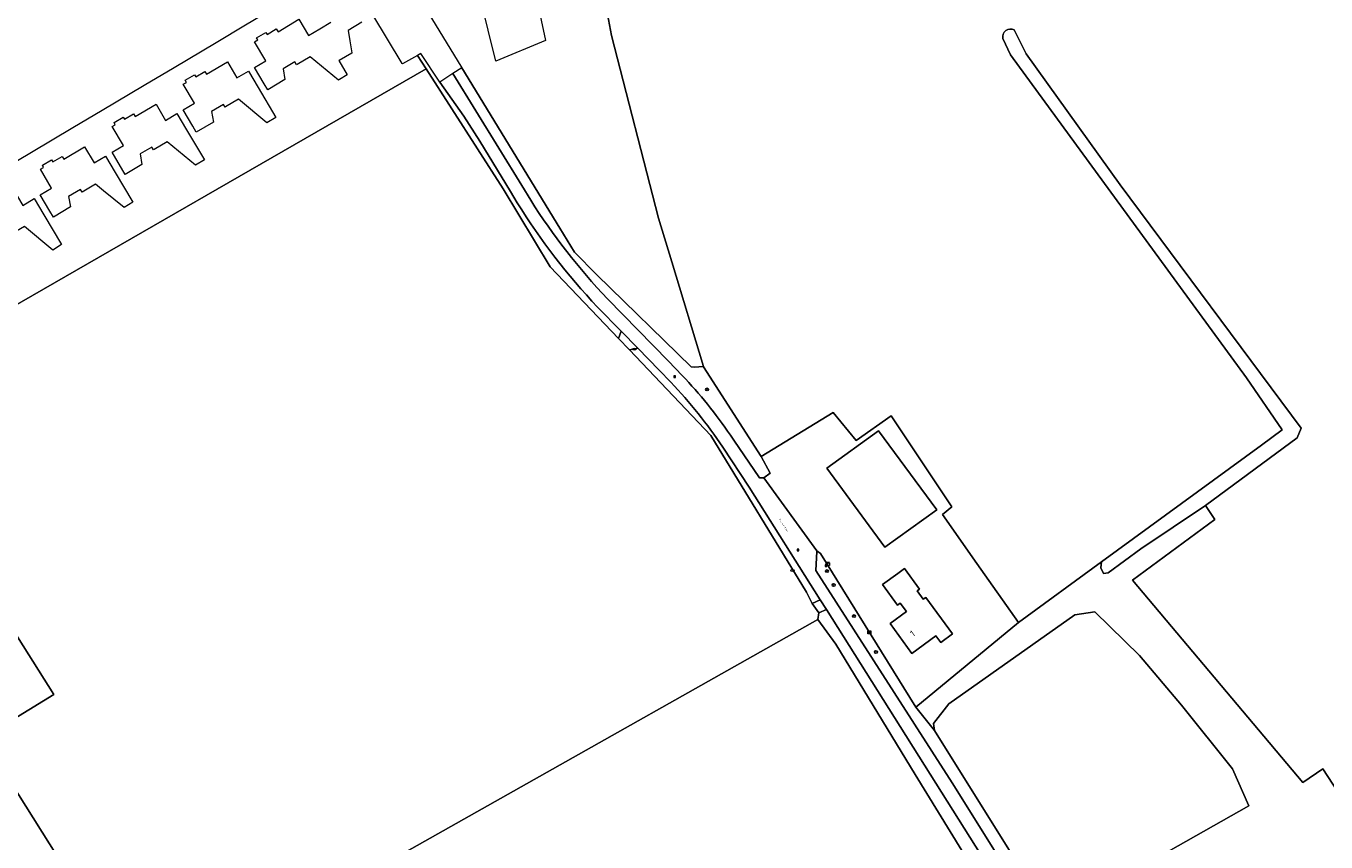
# Model space of a CAD drawing. Header units: metres. Extents: x 168032 to 180145, y 382923 to 399665.
# Tile 167 of 256: x 176974 to 177318, y 388961 to 389177. Entities that reach past the tile are written whole.
import ezdxf
from ezdxf.enums import TextEntityAlignment as Align

# ---------------------------------------------------------------- set-up
doc = ezdxf.new("R2010")
doc.units = ezdxf.units.M
doc.layers.get('0').update_dxf_attribs({"color": 8, "lineweight": 18})
for name, color, linetype, lineweight in [('B-WE-GR-BOOM-S', 8, 'Continuous', 18), ('B-WE-GR-BOS_LOOF-GV', 8, 'Continuous', 18), ('B-WE-GR-BOS_NAALD-GV', 8, 'Continuous', 18), ('B-WE-GR-BOUWLAND-GV', 8, 'Continuous', 18), ('B-WE-GR-HAAG-G', 8, 'GR-HAAG1', 18), ('B-WE-IE-TERREINAFSCHEIDING_KUNSTMATIG_HEKWERK-G', 8, 'IE-TERREINAFSCHEIDING-KUNSTMATIG', 18), ('B-WE-KL-DATA-S', 8, 'Continuous', 18), ('B-WE-KL-WATER-S', 8, 'Continuous', 18), ('B-WE-OG-BEBOUWING-GV', 8, 'Continuous', 18), ('B-WE-OG-BEBOUWING-T18', 8, 'Continuous', 18), ('B-WE-OG-TERREIN_CULTUURSCHEIDING-GV', 8, 'Continuous', 18), ('B-WE-OG-TERREIN_ERF-GV', 8, 'Continuous', 18), ('B-WE-OG-TOPOGRAFIE-T18', 8, 'Continuous', 18), ('B-WE-OG-WATER_GREPPEL-GV', 8, 'Continuous', 18), ('B-WE-RI-GWA_RIOOLPUT-S', 8, 'Continuous', 18), ('B-WE-VH-VERHARDING_ASFALT-GV', 8, 'Continuous', 18)]:
    doc.layers.add(name, color=color, linetype=linetype, lineweight=lineweight)
doc.styles.add('NLCS-ISO', font='NLCS-ISO.ttf')
doc.styles.add('NLCS-ISO-M200-T18', font='NLCS-ISO.ttf', dxfattribs={"height": 0.36})
doc.linetypes.add('GR-HAAG1', pattern='A,6,[176,NLCS.SHX,S=0.125,R=0,X=0,Y=0],-2', length=8)
doc.linetypes.add('IE-TERREINAFSCHEIDING-KUNSTMATIG', pattern='A,4,[82,NLCS.SHX,S=0.75,R=90,X=0,Y=0],4,-2', length=10)

# ---------------------------------------------------------------- blocks, each defined once
blk = doc.blocks.new('SKL-DATA_SIGNAAL_CAIKAST-SO')
at = {"color": 0, "linetype": 'ByBlock', "lineweight": 18}
for points in [[(-2, 2), (2, 2), (2, 1.68), (-2, 1.68)], [(-2, 1.52), (2, 1.52), (2, -2), (-2, -2)]]:
    blk.add_lwpolyline(points, close=True, dxfattribs=at)
at = {"color": 0, "linetype": 'ByBlock', "lineweight": 18, "style": 'NLCS-ISO'}
blk.add_text('cai', height=1.5, dxfattribs=at).set_placement((0, 0), align=Align.MIDDLE_CENTER)
blk = doc.blocks.new('SKL-WATER_BRANDKRAAN_BRANDPUT-SO')
at = {"color": 0, "linetype": 'ByBlock', "lineweight": 18}
blk.add_ellipse((0, 0), major_axis=(2.5, 0), ratio=0.54, dxfattribs=at)
at = {"color": 0, "linetype": 'ByBlock', "lineweight": 18, "style": 'NLCS-ISO'}
blk.add_text('bk', height=1.5, dxfattribs=at).set_placement((0.2, 0), align=Align.MIDDLE_CENTER)
blk = doc.blocks.new('SRI-PUT_INSPECTIEPUT_RIOOLPUT-SO')
at = {"color": 0, "linetype": 'ByBlock', "lineweight": 18}
blk.add_lwpolyline([(-1.1, -1.1), (1.1, -1.1), (1.1, 1.1), (-1.1, 1.1)], close=True, dxfattribs=at)
at = {"color": 0, "linetype": 'ByBlock', "lineweight": 18, "style": 'NLCS-ISO'}
blk.add_text('r', height=1.5, dxfattribs=at).set_placement((0, 0.3), align=Align.MIDDLE_CENTER)
blk = doc.blocks.new('SGR-BOOM_01-SO')
at = {"linetype": 'ByBlock', "lineweight": 18}
h = blk.add_hatch(color=0, dxfattribs=at)
h.dxf.hatch_style = 1
edge = h.paths.add_edge_path()
edge.add_arc((0, 0), 0.25, 0, 360)
at = {"color": 0, "linetype": 'ByBlock', "lineweight": 18}
for radius in [2, 0.25]:
    blk.add_circle((0, 0), radius, dxfattribs=at)

msp = doc.modelspace()

# ---------------------------------------------------------------- linework, layer by layer
at = {"layer": 'B-WE-GR-BOS_LOOF-GV', "flags": 128}
msp.add_lwpolyline([(177010.36, 389294.391), (177089.065, 389165.52), (177114.989, 389123.073), (177118.895, 389116.677), (177124.797, 389110.716), (177149.8, 389086.357), (177150.616, 389086.243), (177151.804, 389086.3), (177152.791, 389086.385), (177153.03, 389086.42), (177144.635, 389114.168), (177141.157, 389125.663), (177128.722, 389174.082), (177127.399, 389181.094)], dxfattribs=at)
msp.add_lwpolyline([(177092.025, 389191.583), (177106.534, 389194.681), (177111.187, 389172.712), (177098.104, 389167.259)], close=True, dxfattribs=at)
at = {"layer": 'B-WE-GR-BOS_NAALD-GV', "flags": 128}
for points in [[(177154.989, 389068.179), (177133.402, 389090.858), (177130.558, 389093.846), (177112.479, 389112.839), (177100.009, 389133.43), (177079.64, 389165.181), (176957.828, 389095.125), (176929.661, 389080.95), (176981.056, 388999.639), (176962.253, 388988.126), (176967.82, 388979.31), (177005.63, 388919.21), (177183.257, 389019.441), (177183.603, 389021.207), (177181.826, 389023.662), (177180.292, 389026.727)], [(177005.63, 388919.21), (176967.82, 388979.31), (176793.555, 388872.703), (176795.958, 388868.804), (176796.868, 388868.818), (176800.384, 388864.497), (176801.875, 388861.595), (176802.124, 388859.965), (176808.349, 388848.759), (176809.079, 388848.859), (176877.591, 388850.149), (176934.803, 388852.243), (176966.662, 388853.446), (176996.248, 388854.649), (177022.039, 388855.509), (177044.619, 388857.422)]]:
    msp.add_lwpolyline(points, close=True, dxfattribs=at)
msp.add_lwpolyline([(176962.253, 388988.126), (176981.056, 388999.639), (176929.661, 389080.95)], dxfattribs=at)
at = {"layer": 'B-WE-GR-BOUWLAND-GV', "flags": 128}
for points in [[(177127.399, 389181.094), (177128.722, 389174.082), (177141.157, 389125.663), (177144.635, 389114.168), (177153.03, 389086.42), (177153.059, 389086.324), (177168.272, 389062.644), (177187.322, 389074.285), (177193.408, 389066.877), (177202.668, 389073.359), (177218.808, 389049.282), (177216.331, 389047.244), (177225.427, 389034.25), (177236.407, 389018.64), (177258.406, 389034.709), (177300.701, 389065.603), (177306.257, 389069.704), (177296.732, 389083.462), (177234.291, 389168.923), (177232.296, 389173.276)], [(177235.281, 389175.506), (177238.472, 389169.185), (177263.343, 389134.525), (177311.232, 389070.099), (177310.174, 389067.585), (177285.896, 389049.616), (177288.404, 389045.92), (177266.617, 389029.895), (177311.683, 388976.341), (177317.009, 388979.949), (177328.701, 388961.941)]]:
    msp.add_lwpolyline(points, dxfattribs=at)
at = {"layer": 'B-WE-GR-BOUWLAND-GV'}
msp.add_lwpolyline([(177232.296, 389173.276, -0.6483634), (177235.281, 389175.506)], format="xyb", dxfattribs=at)
at = {"layer": 'B-WE-GR-BOUWLAND-GV', "flags": 128}
msp.add_lwpolyline([(177214.171, 388990.072), (177244.886, 388940.903), (177245.364, 388940.673), (177297.405, 388970.129), (177293.064, 388979.916), (177279.564, 388996.76), (177268.417, 389009.888), (177256.652, 389021.53), (177251.326, 389020.663), (177218.01, 388997.131), (177213.923, 388991.93)], close=True, dxfattribs=at)
at = {"layer": 'B-WE-GR-HAAG-G', "flags": 128}
msp.add_lwpolyline([(177214.171, 388990.072), (177244.886, 388940.903)], dxfattribs=at)
at = {"layer": 'B-WE-IE-TERREINAFSCHEIDING_KUNSTMATIG_HEKWERK-G', "flags": 128}
for points in [[(177124.797, 389110.716), (177149.8, 389086.357), (177150.616, 389086.243), (177151.804, 389086.3), (177152.791, 389086.385), (177153.03, 389086.42)], [(177183.975, 389036.926), (177209.232, 388996.214)], [(177234.778, 388935.968), (177227.617, 388948.282), (177209.087, 388978.468), (177188.053, 389012.903), (177183.257, 389019.441)]]:
    msp.add_lwpolyline(points, dxfattribs=at)
at = {"layer": 'B-WE-OG-BEBOUWING-GV', "flags": 128}
for points in [[(177201.051, 389038.577), (177214.783, 389048.485), (177199.372, 389069.379), (177185.681, 389059.553)], [(177204.468, 389031.655), (177200.433, 389028.702), (177204.432, 389023.267), (177205.134, 389023.807), (177206.759, 389021.562), (177202.405, 389018.368), (177208.21, 389010.457), (177214.563, 389015.119), (177215.817, 389013.41), (177218.905, 389015.676), (177211.853, 389025.29), (177211.216, 389024.822), (177209.581, 389027.051), (177210.219, 389027.518), (177206.235, 389032.949)]]:
    msp.add_lwpolyline(points, close=True, dxfattribs=at)
at = {"layer": 'B-WE-OG-TERREIN_CULTUURSCHEIDING-GV', "flags": 128}
for points in [[(177089.555, 389152.677), (177083.251, 389161.686), (177078.221, 389169.292), (177077.339, 389168.768), (177079.64, 389165.181), (177100.009, 389133.43), (177112.479, 389112.839), (177130.558, 389093.846), (177131.204, 389095.782), (177124.97, 389102.169)], [(177153.03, 389086.42), (177152.791, 389086.385), (177151.804, 389086.3), (177150.616, 389086.243), (177149.8, 389086.357), (177124.797, 389110.716), (177118.895, 389116.677), (177114.989, 389123.073), (177089.065, 389165.52), (177086.72, 389163.993), (177104.911, 389134.329), (177107.296, 389130.439)], [(177103.751, 389129.718), (177101.928, 389132.723), (177093.841, 389146.055), (177089.555, 389152.677)], [(177127.604, 389104.341), (177143.726, 389087.841), (177147.404, 389084.077)], [(177141.262, 389085.477), (177135.626, 389091.251), (177133.402, 389090.858), (177154.989, 389068.179), (177180.292, 389026.727), (177181.826, 389023.662), (177183.934, 389024.678), (177165.121, 389054.515), (177158.127, 389065.09)], [(177144.396, 389082.266), (177141.262, 389085.477)], [(177160.148, 389068.272), (177161.039, 389066.962), (177167.829, 389056.975), (177169.001, 389056.963), (177170.655, 389058.179), (177168.272, 389062.644), (177153.059, 389086.324), (177153.03, 389086.42)], [(177185.574, 389022.078), (177183.603, 389021.207), (177183.257, 389019.441), (177188.053, 389012.903), (177209.087, 388978.468), (177227.617, 388948.282), (177234.778, 388935.968), (177239.783, 388927.361), (177242.367, 388923.843), (177245.498, 388918.55), (177246.896, 388915.822), (177252.247, 388905.252), (177254.476, 388902.009), (177259.238, 388889.938), (177259.713, 388888.314)], [(177265.45, 388889.88), (177257.433, 388903.766), (177241.837, 388931.964), (177229.578, 388952.291), (177185.574, 389022.078)]]:
    msp.add_lwpolyline(points, dxfattribs=at)
at = {"layer": 'B-WE-OG-TERREIN_CULTUURSCHEIDING-GV'}
for points in [[(177124.97, 389102.169, -0.0504977), (177103.751, 389129.718)], [(177107.296, 389130.439, 0.0488765), (177127.604, 389104.341)], [(177147.404, 389084.077, -0.037828), (177160.148, 389068.272)], [(177158.127, 389065.09, 0.0411188), (177144.396, 389082.266)]]:
    msp.add_lwpolyline(points, format="xyb", dxfattribs=at)
at = {"layer": 'B-WE-OG-TERREIN_CULTUURSCHEIDING-GV', "flags": 128}
for points in [[(177131.204, 389095.782), (177130.558, 389093.846), (177133.402, 389090.858), (177135.626, 389091.251)], [(177214.171, 388990.072), (177209.232, 388996.214), (177183.975, 389036.926), (177183.069, 389037.673), (177183.058, 389037.493), (177182.76, 389032.386), (177218.861, 388976.234), (177232.733, 388954.053), (177244.927, 388933.768), (177261.129, 388905.649), (177264.84, 388899.26), (177267.827, 388899.274), (177268.841, 388899.279), (177268.99, 388899.28), (177269.827, 388899.769), (177280.255, 388905.775), (177275.718, 388913.175), (177265.61, 388906.708), (177244.886, 388940.903)], [(177183.934, 389024.678), (177181.826, 389023.662), (177183.603, 389021.207), (177185.574, 389022.078)]]:
    msp.add_lwpolyline(points, close=True, dxfattribs=at)
at = {"layer": 'B-WE-OG-TERREIN_ERF-GV', "flags": 128}
for points in [[(177054.474, 389190.259), (177048.969, 389186.986), (177042.807, 389183.301), (177031.818, 389176.801), (177023.997, 389172.138), (177012.905, 389165.521), (177004.962, 389160.77), (176993.865, 389154.178), (176986.125, 389149.606), (176975.175, 389143.063), (176967.28, 389138.382)], [(177079.64, 389165.181), (177077.339, 389168.768), (177073.368, 389166.525), (177073.276, 389166.676), (177065.515, 389179.489), (177064.924, 389180.334), (177065.026, 389180.399), (177059.847, 389188.771)], [(177062.589, 389177.591), (177058.958, 389175.364), (177059.417, 389172.601), (177059.955, 389169.436), (177059.965, 389169.378), (177056.575, 389167.438), (177056.488, 389167.388), (177058.715, 389163.62), (177056.696, 389162.389), (177056.37, 389162.191), (177048.886, 389168.436), (177045.433, 389166.388), (177045.304, 389166.312), (177044.855, 389167.07), (177041.73, 389165.217), (177042.248, 389162.382), (177037.684, 389159.676), (177036.769, 389161.257), (177034.203, 389165.548), (177037.206, 389167.345), (177034.214, 389172.348), (177035.061, 389172.855), (177034.723, 389173.419), (177037.169, 389174.882), (177037.507, 389174.317), (177039.952, 389175.78), (177040.402, 389175.027), (177045.944, 389178.341), (177048.501, 389174.065), (177051.46, 389175.835), (177054.419, 389177.605)], [(176957.828, 389095.125), (177079.64, 389165.181)], [(177328.701, 388961.941), (177317.009, 388979.949), (177311.683, 388976.341), (177266.617, 389029.895), (177288.404, 389045.92), (177285.896, 389049.616), (177268.77, 389038.157), (177260.116, 389031.784), (177258.926, 389031.633), (177258.191, 389033.179), (177258.406, 389034.709), (177236.407, 389018.64), (177209.232, 388996.214), (177214.171, 388990.072), (177213.923, 388991.93), (177218.01, 388997.131), (177251.326, 389020.663), (177256.652, 389021.53), (177268.417, 389009.888), (177279.564, 388996.76), (177293.064, 388979.916), (177297.405, 388970.129), (177245.364, 388940.673)], [(177227.617, 388948.282), (177209.087, 388978.468), (177188.053, 389012.903), (177183.257, 389019.441), (177005.63, 388919.21)]]:
    msp.add_lwpolyline(points, dxfattribs=at)
for points in [[(177017.852, 389150.037), (177015.297, 389154.335), (177018.306, 389156.123), (177015.326, 389161.135), (177016.17, 389161.637), (177015.836, 389162.199), (177018.274, 389163.649), (177018.609, 389163.086), (177021.048, 389164.536), (177021.494, 389163.786), (177027.019, 389167.071), (177029.543, 389162.824), (177032.552, 389164.613), (177035.107, 389160.315), (177039.795, 389152.375), (177037.447, 389150.952), (177029.978, 389157.16), (177026.517, 389155.123), (177026.388, 389155.047), (177025.942, 389155.804), (177022.818, 389153.965), (177023.288, 389151.135), (177018.754, 389148.465)], [(176996.463, 389143.137), (176999.472, 389144.924), (176996.495, 389149.936), (176997.333, 389150.434), (176997.001, 389150.993), (176999.423, 389152.432), (176999.755, 389151.873), (177002.176, 389153.312), (177002.619, 389152.567), (177008.106, 389155.826), (177010.629, 389151.579), (177013.638, 389153.367), (177016.192, 389149.068), (177020.9, 389141.149), (177018.57, 389139.718), (177011.043, 389145.888), (177007.601, 389143.845), (177007.471, 389143.768), (177007.023, 389144.524), (177003.931, 389142.69), (177004.379, 389139.879), (176999.957, 389137.255)], [(176992.124, 389134.672), (176988.547, 389132.556), (176988.1, 389133.313), (176984.979, 389131.467), (176985.476, 389128.662), (176980.939, 389125.977), (176980.024, 389127.541), (176977.47, 389131.84), (176980.479, 389133.627), (176977.502, 389138.64), (176978.353, 389139.145), (176978.016, 389139.712), (176980.464, 389141.166), (176980.801, 389140.599), (176983.25, 389142.054), (176983.704, 389141.289), (176989.202, 389144.555), (176991.725, 389140.308), (176994.734, 389142.095), (176997.288, 389137.796), (177001.986, 389129.894), (176999.641, 389128.478), (176994.248, 389132.922)], [(176967.123, 389114.255), (176963.608, 389112.156), (176961.142, 389116.298), (176958.584, 389120.594), (176961.591, 389122.385), (176958.608, 389127.394), (176959.46, 389127.901), (176959.121, 389128.469), (176961.574, 389129.93), (176961.912, 389129.362), (176964.365, 389130.823), (176964.816, 389130.066), (176970.299, 389133.331), (176972.826, 389129.086), (176975.834, 389130.877), (176978.392, 389126.581), (176983.097, 389118.684), (176980.768, 389117.248), (176973.28, 389123.456), (176969.699, 389121.328), (176969.445, 389121.754), (176969.239, 389122.101), (176966.139, 389120.259)], [(177168.272, 389062.644), (177170.655, 389058.179), (177169.001, 389056.963), (177183.069, 389037.673), (177183.975, 389036.926), (177209.232, 388996.214), (177236.407, 389018.64), (177225.427, 389034.25), (177216.331, 389047.244), (177218.808, 389049.282), (177202.668, 389073.359), (177193.408, 389066.877), (177187.322, 389074.285)], [(177201.051, 389038.577), (177185.681, 389059.553), (177199.372, 389069.379), (177214.783, 389048.485)], [(177204.468, 389031.655), (177206.235, 389032.949), (177210.219, 389027.518), (177209.581, 389027.051), (177211.216, 389024.822), (177211.853, 389025.29), (177218.905, 389015.676), (177215.817, 389013.41), (177214.563, 389015.119), (177208.21, 389010.457), (177202.405, 389018.368), (177206.759, 389021.562), (177205.134, 389023.807), (177204.432, 389023.267), (177200.433, 389028.702)]]:
    msp.add_lwpolyline(points, close=True, dxfattribs=at)
at = {"layer": 'B-WE-OG-WATER_GREPPEL-GV'}
msp.add_lwpolyline([(177235.281, 389175.506, 0.6483634), (177232.296, 389173.276)], format="xyb", dxfattribs=at)
at = {"layer": 'B-WE-OG-WATER_GREPPEL-GV', "flags": 128}
for points in [[(177232.296, 389173.276), (177234.291, 389168.923), (177296.732, 389083.462), (177306.257, 389069.704), (177300.701, 389065.603), (177258.406, 389034.709)], [(177258.406, 389034.709), (177258.191, 389033.179), (177258.926, 389031.633), (177260.116, 389031.784), (177268.77, 389038.157), (177285.896, 389049.616), (177310.174, 389067.585), (177311.232, 389070.099), (177263.343, 389134.525), (177238.472, 389169.185), (177235.281, 389175.506)]]:
    msp.add_lwpolyline(points, dxfattribs=at)
at = {"layer": 'B-WE-VH-VERHARDING_ASFALT-GV', "flags": 128}
for points in [[(177107.296, 389130.439), (177104.911, 389134.329), (177086.72, 389163.993), (177083.251, 389161.686), (177089.555, 389152.677), (177093.841, 389146.055), (177101.928, 389132.723), (177103.751, 389129.718)], [(177124.97, 389102.169), (177131.204, 389095.782), (177135.626, 389091.251), (177141.262, 389085.477), (177144.396, 389082.266)], [(177147.404, 389084.077), (177143.726, 389087.841), (177127.604, 389104.341)], [(177269.981, 388890.228), (177264.84, 388899.26), (177261.129, 388905.649), (177244.927, 388933.768), (177232.733, 388954.053), (177218.861, 388976.234), (177182.76, 389032.386), (177183.058, 389037.493), (177183.069, 389037.673), (177169.001, 389056.963), (177167.829, 389056.975), (177161.039, 389066.962), (177160.148, 389068.272)], [(177158.127, 389065.09), (177165.121, 389054.515), (177183.934, 389024.678), (177185.574, 389022.078), (177229.578, 388952.291), (177241.837, 388931.964), (177257.433, 388903.766), (177265.45, 388889.88)]]:
    msp.add_lwpolyline(points, dxfattribs=at)
at = {"layer": 'B-WE-VH-VERHARDING_ASFALT-GV'}
for points in [[(177103.751, 389129.718, 0.0504977), (177124.97, 389102.169)], [(177127.604, 389104.341, -0.0488765), (177107.296, 389130.439)], [(177160.148, 389068.272, 0.037828), (177147.404, 389084.077)], [(177144.396, 389082.266, -0.0411188), (177158.127, 389065.09)]]:
    msp.add_lwpolyline(points, format="xyb", dxfattribs=at)

# ---------------------------------------------------------------- block references
at = {"layer": 'B-WE-GR-BOOM-S', "xscale": 0.2, "yscale": 0.2, "zscale": 0.2}
for p in [(177153.979, 389080.362), (177185.703, 389032.257), (177187.475, 389028.603), (177192.834, 389020.358), (177198.685, 389010.859)]:
    msp.add_blockref('SGR-BOOM_01-SO', p, dxfattribs=at)
at = {"layer": 'B-WE-KL-DATA-S', "xscale": 0.2, "yscale": 0.2, "zscale": 0.2}
for p in [(177185.944, 389034.17), (177196.93, 389016.044)]:
    msp.add_blockref('SKL-DATA_SIGNAAL_CAIKAST-SO', p, dxfattribs=at)
at = {"layer": 'B-WE-KL-WATER-S', "xscale": 0.2, "yscale": 0.2, "zscale": 0.2}
for p in [(177134.75, 389091.01), (177176.588, 389032.424)]:
    msp.add_blockref('SKL-WATER_BRANDKRAAN_BRANDPUT-SO', p, dxfattribs=at)
at = {"layer": 'B-WE-RI-GWA_RIOOLPUT-S', "xscale": 0.2, "yscale": 0.2, "zscale": 0.2}
for p in [(177145.443, 389083.77), (177178.023, 389037.865), (177185.5, 389033.734)]:
    msp.add_blockref('SRI-PUT_INSPECTIEPUT_RIOOLPUT-SO', p, dxfattribs=at)

# ---------------------------------------------------------------- texts
at = {"layer": 'B-WE-OG-BEBOUWING-T18', "style": 'NLCS-ISO-M200-T18'}
msp.add_text('1', height=1.8, rotation=36.2, dxfattribs=at).set_placement((177208.377, 389015.721), align=Align.MIDDLE)
at = {"layer": 'B-WE-OG-TOPOGRAFIE-T18', "style": 'NLCS-ISO-M200-T18'}
msp.add_text('Weg naar Bakel', height=0.36, rotation=302.2, dxfattribs=at).set_placement((177174.211, 389044.4), align=Align.MIDDLE)

doc.saveas('drawing.dxf')
